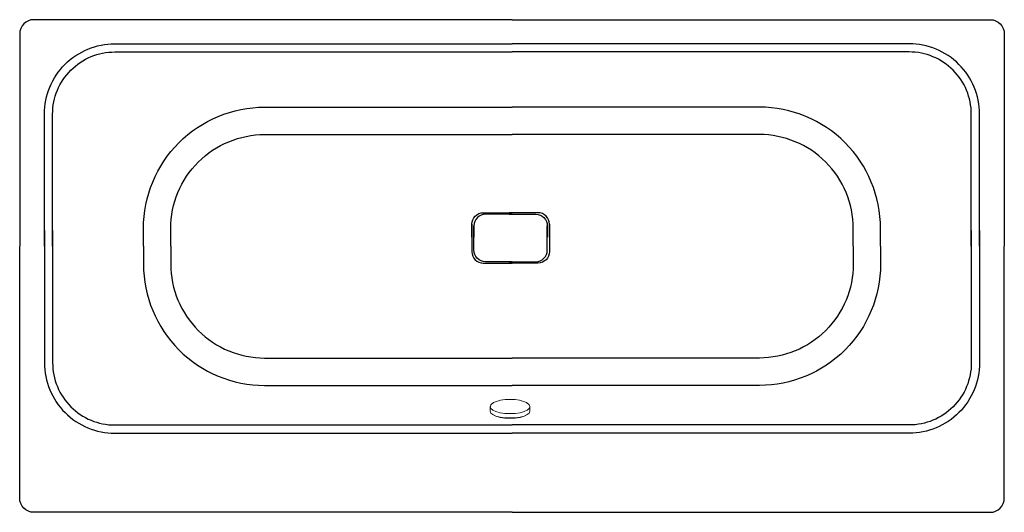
# Model space of a CAD drawing. Header units: millimetres. Extents: x -894 to 906, y -499 to 401.
import ezdxf

# ---------------------------------------------------------------- set-up
doc = ezdxf.new("R2010")
doc.units = ezdxf.units.MM
doc.header["$MEASUREMENT"] = 0
doc.layers.add('KALDEWEI 742 ASYMMETRIC DUO 1800X900 OBJECT BY POLANTIS 2016', color=9, linetype='Continuous')

msp = doc.modelspace()

# ---------------------------------------------------------------- linework, layer by layer
for points in [[(6.1, 401.2), (-868.2, 401.2, 0.414214), (-893.9, 375.5), (-893.9, -12.8)], [(6.1, 401.2), (880.4, 401.2, -0.414214), (906.1, 375.5), (906.1, -12.8)], [(-848.7, -12.8), (-848.7, 228.7, -0.414214), (-720, 357.3), (6.1, 357.3)], [(-833.7, -12.8), (-833.7, 228.7, -0.414214), (-720, 342.3), (6.1, 342.3)], [(860.8, -12.8), (860.8, 228.7, 0.414214), (732.2, 357.3), (6.1, 357.3)], [(845.8, -12.8), (845.8, 228.7, 0.414214), (732.2, 342.3), (6.1, 342.3)], [(-667.6, -12.8), (-667.6, 19.9, -0.414214), (-446.1, 241.4), (6.1, 241.4)], [(679.8, -12.8), (679.8, 19.9, 0.414214), (458.3, 241.4), (6.1, 241.4)], [(-617.6, -12.8), (-617.6, 19.9, -0.414214), (-446.1, 191.4), (6.1, 191.4)], [(629.8, -12.8), (629.8, 19.9, 0.414214), (458.3, 191.4), (6.1, 191.4)], [(-67.4, 3.9), (-67.4, 27.5, -0.414214), (-46.4, 48.5), (6.1, 48.5)], [(6.1, 45.7), (-42.5, 45.7, 0.414214), (-63.4, 24.8), (-63.4, 3.9)], [(74.5, 3.9), (74.5, 27.5, 0.414214), (53.6, 48.5), (1.1, 48.5)], [(1.1, 45.7), (49.7, 45.7, -0.414214), (70.6, 24.8), (70.6, 3.9)], [(-67.4, 27.5), (-67.4, -22.7, 0.414214), (-46.4, -43.6), (6.1, -43.6)], [(6.1, -40.9), (-42.5, -40.9, -0.414214), (-63.4, -19.9), (-63.4, 24.8)], [(74.5, 27.5), (74.5, -22.7, -0.414214), (53.6, -43.6), (1.1, -43.6)], [(1.1, -40.9), (49.7, -40.9, 0.414214), (70.6, -19.9), (70.6, 24.8)], [(-848.7, 15.8), (-848.7, -225.6, 0.414214), (-720, -354.3), (6.1, -354.3)], [(-833.7, 15.8), (-833.7, -225.6, 0.414214), (-720, -339.3), (6.1, -339.3)], [(860.8, 15.8), (860.8, -225.6, -0.414214), (732.2, -354.3), (6.1, -354.3)], [(845.8, 15.8), (845.8, -225.6, -0.414214), (732.2, -339.3), (6.1, -339.3)], [(6.1, -498.8), (-868.2, -498.8, -0.414214), (-893.9, -473.1), (-893.9, -13.4)], [(-667.6, -12.8), (-667.6, -45.4, 0.414214), (-446.1, -266.9), (6.1, -266.9)], [(-617.6, -12.8), (-617.6, -45.4, 0.414214), (-446.1, -216.9), (6.1, -216.9)], [(629.8, -12.8), (629.8, -45.4, -0.414214), (458.3, -216.9), (6.1, -216.9)], [(679.8, -12.8), (679.8, -45.4, -0.414214), (458.3, -266.9), (6.1, -266.9)], [(6.1, -498.8), (880.4, -498.8, 0.414214), (906.1, -473.1), (906.1, -13.4)]]:
    msp.add_lwpolyline(points, format="xyb")
at = {"layer": 'KALDEWEI 742 ASYMMETRIC DUO 1800X900 OBJECT BY POLANTIS 2016', "color": 0, "linetype": 'Continuous', "lineweight": 0}
for p, q in [((-33.5, -305.4), (-33.8, -306.1)), ((-32.3, -302.2), (-33.5, -305.4)), ((-32.3, -302.2), (-31.8, -301.7)), ((-28.3, -298.8), (-31.8, -301.7)), ((-28.3, -298.8), (-27.7, -298.5)), ((-22.2, -296.1), (-27.7, -298.5)), ((-14.9, -294.2), (-22.2, -296.1)), ((-6.5, -293), (-14.9, -294.2)), ((2.6, -292.6), (-6.5, -293)), ((11.6, -293), (2.6, -292.6)), ((20.1, -294.2), (11.6, -293)), ((27.3, -296.1), (20.1, -294.2)), ((32.9, -298.5), (27.3, -296.1)), ((33.4, -298.8), (32.9, -298.5)), ((37, -301.7), (33.4, -298.8)), ((37.4, -302.2), (37, -301.7)), ((38.6, -305.4), (37.4, -302.2)), ((38.9, -306.1), (38.6, -305.4)), ((-33.8, -306.1), (-33.8, -307.1)), ((-33.8, -306.3), (-32.6, -309.4)), ((-33.8, -307.1), (-33.8, -314.3)), ((-33.8, -314.3), (-32.6, -317.4)), ((-32.6, -309.4), (-29, -312.4)), ((-32.6, -317.4), (-29, -320.4)), ((-29, -312.4), (-23.2, -314.9)), ((-29, -320.4), (-23.2, -322.9)), ((-26.5, -321.5), (-26.5, -322)), ((-26.5, -322), (-23.2, -323.4)), ((-23.2, -314.9), (-15.6, -316.8)), ((-23.2, -322.9), (-15.6, -324.8)), ((-23.2, -323.4), (-15.6, -325.4)), ((-15.6, -316.8), (-6.9, -318)), ((-6.9, -318), (2.6, -318.5)), ((2.6, -318.5), (12, -318)), ((12, -318), (20.8, -316.8)), ((20.8, -316.8), (28.3, -314.9)), ((20.8, -324.8), (28.3, -322.9)), ((20.8, -325.4), (28.3, -323.4)), ((28.3, -314.9), (34.1, -312.4)), ((28.3, -322.9), (34.1, -320.4)), ((28.3, -323.4), (31.6, -322)), ((31.6, -322), (31.6, -321.5)), ((34.1, -312.4), (37.7, -309.4)), ((34.1, -320.4), (37.7, -317.4)), ((37.7, -309.4), (39, -306.3)), ((37.7, -317.4), (39, -314.3)), ((39, -307.1), (38.9, -306.1)), ((39, -314.3), (39, -307.1)), ((-15.6, -324.8), (-6.9, -326)), ((-15.6, -325.4), (-6.9, -326.6)), ((-6.9, -326), (2.6, -326.5)), ((-6.9, -326.6), (2.6, -327)), ((2.6, -326.5), (12, -326)), ((2.6, -327), (12, -326.6)), ((12, -326), (20.8, -324.8)), ((12, -326.6), (20.8, -325.4))]:
    msp.add_line(p, q, dxfattribs=at)

doc.saveas('drawing.dxf')
